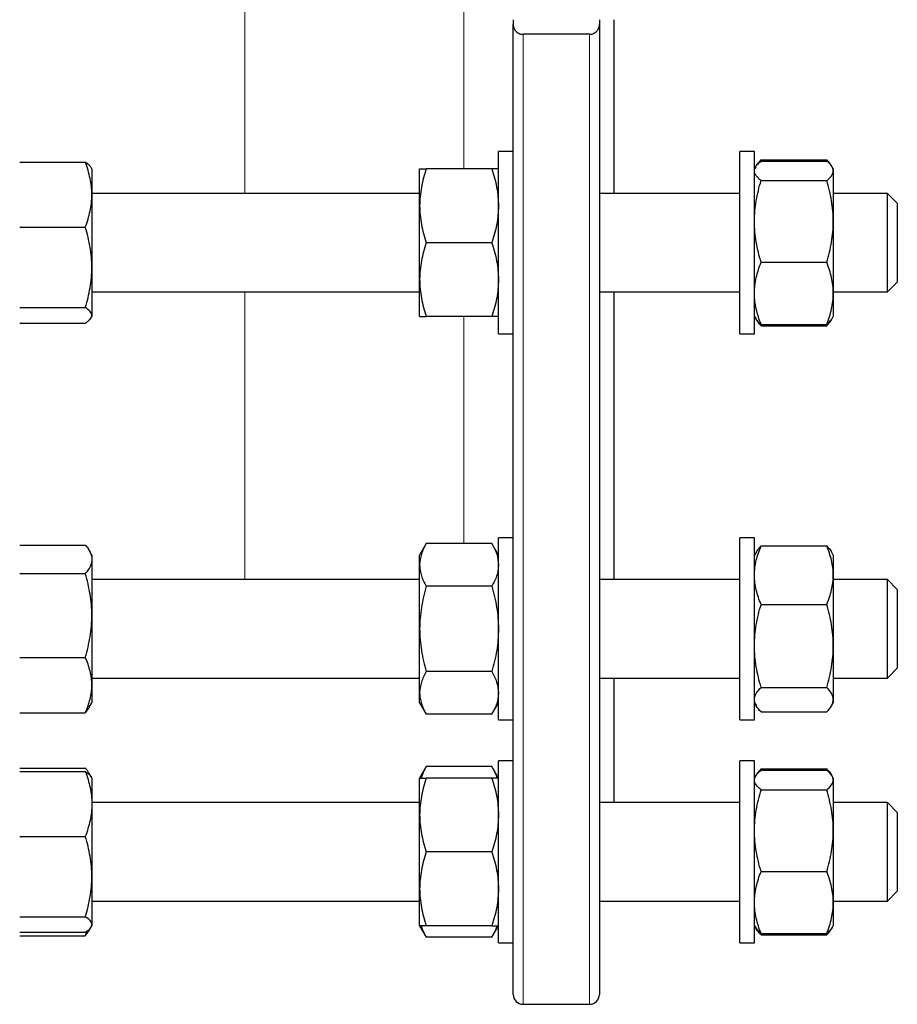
# Model space of a CAD drawing. Header units: millimetres. Extents: x 157 to 1087, y 67 to 925.
# Tile 7 of 9: x 909 to 1087, y 503 to 703. Entities that reach past the tile are written whole.
import ezdxf

# ---------------------------------------------------------------- set-up
doc = ezdxf.new("R2010")
doc.units = ezdxf.units.MM

msp = doc.modelspace()

# ---------------------------------------------------------------- linework, layer by layer
at = {"color": 8, "linetype": 'Continuous', "lineweight": 18}
for p, q in [((954.54, 738.18), (954.54, 667.59)), ((999.04, 672.59), (999.04, 730.86)), ((1011.04, 699.91), (1011.04, 502.88)), ((1024.54, 502.88), (1024.54, 699.91)), ((954.54, 647.59), (954.54, 589.14)), ((999.04, 596.46), (999.04, 642.59))]:
    msp.add_line(p, q, dxfattribs=at)
at = {"color": 7, "linetype": 'Continuous', "lineweight": 25}
for p, q in [((1009.04, 702.88), (1009.04, 701.89)), ((1026.54, 702.88), (1026.54, 701.89)), ((1029.54, 667.59), (1029.54, 702.88)), ((1009.04, 504.88), (1009.04, 701.89)), ((1026.54, 701.89), (1026.54, 504.88)), ((1024.54, 699.91), (1011.04, 699.91)), ((1009.04, 676.09), (1006.04, 676.09)), ((1006.04, 639.09), (1006.04, 676.09)), ((1058.04, 676.09), (1055.04, 676.09)), ((1055.04, 639.09), (1055.04, 676.09)), ((1058.04, 639.09), (1058.04, 676.09)), ((1059.22, 674.05), (1059.38, 674.44)), ((1059.38, 674.44), (1072.7, 674.44)), ((1059.38, 674.18), (1072.7, 674.18)), ((1072.86, 674.05), (1072.7, 674.44)), ((908.82, 673.91), (922.14, 673.91)), ((923.48, 672.59), (923.33, 672.85)), ((923.48, 672.59), (923.48, 667.32)), ((990.04, 665.09), (990.04, 672.59)), ((1004.7, 672.59), (991.38, 672.59)), ((1058.28, 673.01), (1058.04, 672.59)), ((1074.04, 672.59), (1073.8, 673.01)), ((1074.04, 672.59), (1074.04, 672.19)), ((1074.04, 672.19), (1074.04, 661.9)), ((1059.38, 670.19), (1072.7, 670.19)), ((990.04, 667.59), (923.48, 667.59)), ((923.48, 667.32), (923.48, 652.56)), ((1055.04, 667.59), (1026.54, 667.59)), ((1085.04, 667.59), (1074.04, 667.59)), ((1087.04, 665.59), (1085.04, 667.59)), ((1085.04, 649.88), (1085.04, 667.59)), ((990.04, 650.09), (990.04, 665.09)), ((1087.04, 665.59), (1087.04, 651.42)), ((908.82, 660.72), (922.14, 660.72)), ((1074.04, 661.9), (1074.04, 647.3)), ((1004.7, 657.59), (991.38, 657.59)), ((923.48, 652.56), (923.48, 642.84)), ((1059.38, 653.6), (1072.7, 653.6)), ((990.04, 642.59), (990.04, 650.09)), ((1087.04, 651.42), (1087.04, 649.59)), ((1085.04, 647.59), (1085.04, 649.88)), ((1085.04, 647.59), (1087.04, 649.59)), ((923.48, 647.59), (990.04, 647.59)), ((1026.54, 647.59), (1055.04, 647.59)), ((1029.54, 589.14), (1029.54, 647.59)), ((1074.04, 647.59), (1085.04, 647.59)), ((1074.04, 647.3), (1074.04, 642.59)), ((908.82, 644.4), (922.14, 644.4)), ((923.33, 642.33), (923.48, 642.59)), ((923.48, 642.84), (923.48, 642.59)), ((1004.7, 642.59), (991.38, 642.59)), ((1058.04, 642.59), (1058.28, 642.17)), ((1058.28, 642.17), (1058.42, 641.93)), ((1073.66, 641.93), (1073.8, 642.17)), ((1073.8, 642.17), (1074.04, 642.59)), ((908.82, 641.27), (922.14, 641.27)), ((1059.38, 641), (1072.7, 641)), ((1059.38, 640.73), (1072.7, 640.73)), ((1006.04, 639.09), (1009.04, 639.09)), ((1055.04, 639.09), (1058.04, 639.09)), ((908.82, 596.17), (922.14, 596.17)), ((991.38, 596.46), (990.04, 594.14)), ((1004.7, 596.46), (991.38, 596.46)), ((1006.04, 594.14), (1004.7, 596.46)), ((1009.04, 597.64), (1006.04, 597.64)), ((1006.04, 560.64), (1006.04, 597.64)), ((1058.04, 597.64), (1055.04, 597.64)), ((1055.04, 595.76), (1055.04, 597.64)), ((1058.04, 595.76), (1058.04, 597.64)), ((923.48, 594.14), (922.95, 595.06)), ((923.48, 594.14), (923.48, 593.27)), ((990.04, 592.13), (990.04, 594.14)), ((1055.04, 560.64), (1055.04, 595.76)), ((1058.04, 560.64), (1058.04, 595.76)), ((1058.42, 594.8), (1058.04, 594.14)), ((1059.38, 595.99), (1072.7, 595.99)), ((1074.04, 594.14), (1073.66, 594.8)), ((1074.04, 594.14), (1074.04, 590.05)), ((923.48, 593.27), (923.48, 581.85)), ((990.04, 579.14), (990.04, 592.13)), ((908.82, 590.37), (922.14, 590.37)), ((1074.04, 590.05), (1074.04, 575.69)), ((990.04, 589.14), (923.48, 589.14)), ((1055.04, 589.14), (1026.54, 589.14)), ((1085.04, 589.14), (1074.04, 589.14)), ((1087.04, 587.14), (1085.04, 589.14)), ((1085.04, 569.28), (1085.04, 589.14)), ((1004.7, 587.8), (991.38, 587.8)), ((1087.04, 587.14), (1087.04, 571.25)), ((1059.38, 584.11), (1072.7, 584.11)), ((923.48, 581.85), (923.48, 567.72)), ((990.04, 566.15), (990.04, 579.14)), ((1074.04, 575.69), (1074.04, 564.77)), ((908.82, 573.34), (922.14, 573.34)), ((1004.7, 570.48), (991.38, 570.48)), ((1085.04, 569.14), (1087.04, 571.14)), ((1087.04, 571.25), (1087.04, 571.14)), ((923.48, 569.14), (990.04, 569.14)), ((1026.54, 569.14), (1055.04, 569.14)), ((1029.54, 543.85), (1029.54, 569.14)), ((1074.04, 569.14), (1085.04, 569.14)), ((1085.04, 569.14), (1085.04, 569.28)), ((923.48, 567.72), (923.48, 564.14)), ((990.04, 564.14), (990.04, 566.15)), ((1059.38, 567.26), (1072.7, 567.26)), ((922.95, 563.22), (923.48, 564.14)), ((990.04, 564.14), (991.38, 561.82)), ((1004.7, 561.82), (1006.04, 564.14)), ((1058.04, 564.14), (1058.42, 563.48)), ((1073.66, 563.48), (1074.04, 564.14)), ((1074.04, 564.77), (1074.04, 564.14)), ((908.82, 562.1), (922.14, 562.1)), ((1059.38, 562.28), (1072.7, 562.28)), ((1004.7, 561.82), (991.38, 561.82)), ((1006.04, 560.64), (1009.04, 560.64)), ((1055.04, 560.64), (1058.04, 560.64)), ((1009.04, 552.35), (1006.04, 552.35)), ((1006.04, 515.35), (1006.04, 552.35)), ((1058.04, 552.35), (1055.04, 552.35)), ((1055.04, 544.17), (1055.04, 552.35)), ((1058.04, 544.17), (1058.04, 552.35)), ((908.82, 550.88), (922.14, 550.88)), ((908.82, 550.17), (922.14, 550.17)), ((991.38, 551.17), (990.04, 548.85)), ((1004.7, 551.17), (991.38, 551.17)), ((1006.04, 548.85), (1004.7, 551.17)), ((1059.22, 550.3), (1059.38, 550.7)), ((1059.38, 550.7), (1072.7, 550.7)), ((1059.38, 550.44), (1072.7, 550.44)), ((1072.86, 550.3), (1072.7, 550.7)), ((923.33, 549.1), (922.95, 549.77)), ((923.48, 548.85), (923.33, 549.1)), ((923.48, 548.85), (923.48, 543.57)), ((990.04, 541.35), (990.04, 548.85)), ((1004.7, 548.85), (991.38, 548.85)), ((1058.28, 549.26), (1058.04, 548.85)), ((1074.04, 548.85), (1073.8, 549.26)), ((1074.04, 548.85), (1074.04, 548.44)), ((1074.04, 548.44), (1074.04, 538.15)), ((1059.38, 546.45), (1072.7, 546.45)), ((1055.04, 515.35), (1055.04, 544.17)), ((1058.04, 515.35), (1058.04, 544.17)), ((990.04, 543.85), (923.48, 543.85)), ((923.48, 543.57), (923.48, 528.82)), ((1055.04, 543.85), (1026.54, 543.85)), ((1085.04, 543.85), (1074.04, 543.85)), ((1087.04, 541.85), (1085.04, 543.85)), ((1085.04, 523.85), (1085.04, 543.85)), ((990.04, 526.35), (990.04, 541.35)), ((1087.04, 541.85), (1087.04, 525.85)), ((1074.04, 538.15), (1074.04, 523.56)), ((908.82, 536.98), (922.14, 536.98)), ((1004.7, 533.85), (991.38, 533.85)), ((923.48, 528.82), (923.48, 519.09)), ((1059.38, 529.86), (1072.7, 529.86)), ((990.04, 518.85), (990.04, 526.35)), ((1085.04, 523.85), (1087.04, 525.85)), ((923.48, 523.85), (990.04, 523.85)), ((1026.54, 523.85), (1055.04, 523.85)), ((1074.04, 523.85), (1085.04, 523.85)), ((1074.04, 523.56), (1074.04, 518.85)), ((908.82, 520.66), (922.14, 520.66)), ((922.95, 517.92), (923.32, 518.58)), ((923.33, 518.59), (923.48, 518.85)), ((923.48, 519.09), (923.48, 518.85)), ((990.04, 518.85), (991.38, 516.53)), ((1004.7, 518.85), (991.38, 518.85)), ((1004.7, 516.53), (1006.04, 518.85)), ((1058.04, 518.85), (1058.28, 518.43)), ((1058.28, 518.43), (1058.42, 518.19)), ((1073.66, 518.19), (1073.8, 518.43)), ((1073.8, 518.43), (1074.04, 518.85)), ((908.82, 517.53), (922.14, 517.53)), ((908.82, 516.81), (922.14, 516.81)), ((1004.7, 516.53), (991.38, 516.53)), ((1059.38, 517.25), (1072.7, 517.25)), ((1059.38, 516.99), (1072.7, 516.99)), ((1006.04, 515.35), (1009.04, 515.35)), ((1055.04, 515.35), (1058.04, 515.35)), ((1011.04, 502.88), (1024.54, 502.88))]:
    msp.add_line(p, q, dxfattribs=at)
for centre, start, end in [((1011.04, 504.88), 180, 270), ((1024.54, 504.88), 270, 0)]:
    msp.add_arc(centre, 2, start, end, dxfattribs=at)
for points, knots in [([(1009.04, 701.89), (1009.04, 701.77), (1009.05, 701.66), (1009.09, 701.44), (1009.12, 701.33), (1009.23, 701.01), (1009.35, 700.8), (1009.6, 700.51), (1009.69, 700.42), (1009.9, 700.25), (1010.02, 700.18), (1010.28, 700.05), (1010.42, 700), (1010.72, 699.92), (1010.88, 699.91), (1011.04, 699.91)], [0, 0, 0, 0, 0.125, 0.125, 0.25, 0.25, 0.5, 0.5, 0.625, 0.625, 0.75, 0.75, 0.875, 0.875, 1, 1, 1, 1]), ([(1024.54, 699.91), (1024.7, 699.91), (1024.86, 699.92), (1025.16, 700), (1025.3, 700.05), (1025.56, 700.18), (1025.68, 700.25), (1025.89, 700.42), (1025.99, 700.51), (1026.23, 700.8), (1026.35, 701.01), (1026.5, 701.44), (1026.54, 701.66), (1026.54, 701.89)], [0, 0, 0, 0, 0.125, 0.125, 0.25, 0.25, 0.375, 0.375, 0.5, 0.5, 0.75, 0.75, 1, 1, 1, 1]), ([(1058.04, 672.19), (1058.04, 672.36), (1058.07, 672.52), (1058.2, 672.86), (1058.29, 673.03), (1058.64, 673.53), (1058.98, 673.86), (1059.38, 674.18)], [0, 0, 0, 0, 0.25, 0.25, 0.5, 0.5, 1, 1, 1, 1]), ([(1058.43, 673.25), (1058.49, 673.35), (1058.63, 673.6), (1058.95, 674), (1059.24, 674.3), (1059.38, 674.44)], [0, 0, 0, 0, 0.24372, 0.621843, 1, 1, 1, 1]), ([(1073.65, 673.25), (1073.59, 673.35), (1073.45, 673.6), (1073.13, 674), (1072.84, 674.3), (1072.7, 674.44)], [0, 0, 0, 0, 0.24372, 0.621843, 1, 1, 1, 1]), ([(1074.04, 672.19), (1074.04, 672.36), (1074.01, 672.52), (1073.89, 672.86), (1073.79, 673.03), (1073.44, 673.53), (1073.11, 673.86), (1072.7, 674.18)], [0, 0, 0, 0, 0.25, 0.25, 0.5, 0.5, 1, 1, 1, 1]), ([(923.48, 667.32), (923.48, 667.88), (923.45, 668.44), (923.32, 669.55), (923.23, 670.1), (922.88, 671.75), (922.55, 672.83), (922.14, 673.91)], [0, 0, 0, 0, 0.25, 0.25, 0.5, 0.5, 1, 1, 1, 1]), ([(923.32, 672.84), (923.28, 672.91), (923.18, 673.08), (922.92, 673.34), (922.57, 673.63), (922.28, 673.81), (922.14, 673.91)], [0, 0, 0, 0, 0.198328, 0.463805, 0.731891, 1, 1, 1, 1]), ([(991.38, 672.59), (990.97, 671.36), (990.63, 670.13), (990.17, 667.63), (990.04, 666.37), (990.04, 665.09)], [0, 0, 0, 0, 0.5, 0.5, 1, 1, 1, 1]), ([(990.04, 672.59), (990.04, 672.59), (990.07, 672.59), (990.2, 672.59), (990.29, 672.59), (990.64, 672.59), (990.98, 672.59), (991.38, 672.59)], [0, 0, 0, 0, 0.25, 0.25, 0.5, 0.5, 1, 1, 1, 1]), ([(1004.7, 672.59), (1005.11, 671.36), (1005.45, 670.13), (1005.91, 667.63), (1006.04, 666.37), (1006.04, 665.09)], [0, 0, 0, 0, 0.5, 0.5, 1, 1, 1, 1]), ([(1006.04, 672.59), (1006.04, 672.59), (1006.01, 672.59), (1005.89, 672.59), (1005.79, 672.59), (1005.44, 672.59), (1005.11, 672.59), (1004.7, 672.59)], [0, 0, 0, 0, 0.25, 0.25, 0.5, 0.5, 1, 1, 1, 1]), ([(1059.38, 670.19), (1059.18, 670.35), (1058.99, 670.52), (1058.66, 670.85), (1058.52, 671.02), (1058.17, 671.51), (1058.04, 671.85), (1058.04, 672.19)], [0, 0, 0, 0, 0.25, 0.25, 0.5, 0.5, 1, 1, 1, 1]), ([(1072.7, 670.19), (1072.9, 670.35), (1073.09, 670.52), (1073.42, 670.85), (1073.57, 671.02), (1073.92, 671.51), (1074.04, 671.85), (1074.04, 672.19)], [0, 0, 0, 0, 0.25, 0.25, 0.5, 0.5, 1, 1, 1, 1]), ([(1058.04, 661.9), (1058.04, 662.6), (1058.07, 663.31), (1058.2, 664.71), (1058.29, 665.4), (1058.64, 667.47), (1058.97, 668.84), (1059.38, 670.19)], [0, 0, 0, 0, 0.25, 0.25, 0.5, 0.5, 1, 1, 1, 1]), ([(1074.04, 661.9), (1074.04, 662.6), (1074.01, 663.31), (1073.89, 664.71), (1073.8, 665.4), (1073.45, 667.47), (1073.11, 668.84), (1072.7, 670.19)], [0, 0, 0, 0, 0.25, 0.25, 0.5, 0.5, 1, 1, 1, 1]), ([(922.14, 660.72), (922.55, 661.8), (922.88, 662.89), (923.35, 665.08), (923.48, 666.19), (923.48, 667.32)], [0, 0, 0, 0, 0.5, 0.5, 1, 1, 1, 1]), ([(990.04, 665.09), (990.04, 664.45), (990.07, 663.81), (990.2, 662.55), (990.29, 661.92), (990.64, 660.05), (990.97, 658.81), (991.38, 657.59)], [0, 0, 0, 0, 0.25, 0.25, 0.5, 0.5, 1, 1, 1, 1]), ([(1006.04, 665.09), (1006.04, 664.45), (1006.01, 663.81), (1005.89, 662.55), (1005.8, 661.92), (1005.45, 660.05), (1005.11, 658.81), (1004.7, 657.59)], [0, 0, 0, 0, 0.25, 0.25, 0.5, 0.5, 1, 1, 1, 1]), ([(923.48, 652.56), (923.48, 653.26), (923.45, 653.95), (923.32, 655.33), (923.23, 656.01), (922.88, 658.05), (922.55, 659.39), (922.14, 660.72)], [0, 0, 0, 0, 0.25, 0.25, 0.5, 0.5, 1, 1, 1, 1]), ([(1059.38, 653.6), (1058.97, 654.96), (1058.63, 656.33), (1058.17, 659.09), (1058.04, 660.48), (1058.04, 661.9)], [0, 0, 0, 0, 0.5, 0.5, 1, 1, 1, 1]), ([(1072.7, 653.6), (1073.11, 654.96), (1073.45, 656.33), (1073.91, 659.09), (1074.04, 660.48), (1074.04, 661.9)], [0, 0, 0, 0, 0.5, 0.5, 1, 1, 1, 1]), ([(991.38, 657.59), (990.97, 656.36), (990.63, 655.13), (990.17, 652.63), (990.04, 651.37), (990.04, 650.09)], [0, 0, 0, 0, 0.5, 0.5, 1, 1, 1, 1]), ([(1004.7, 657.59), (1005.11, 656.36), (1005.45, 655.13), (1005.91, 652.63), (1006.04, 651.37), (1006.04, 650.09)], [0, 0, 0, 0, 0.5, 0.5, 1, 1, 1, 1]), ([(922.14, 644.4), (922.55, 645.74), (922.88, 647.08), (923.35, 649.8), (923.48, 651.17), (923.48, 652.56)], [0, 0, 0, 0, 0.5, 0.5, 1, 1, 1, 1]), ([(1058.04, 647.3), (1058.04, 647.83), (1058.07, 648.37), (1058.2, 649.43), (1058.29, 649.96), (1058.64, 651.54), (1058.97, 652.57), (1059.38, 653.6)], [0, 0, 0, 0, 0.25, 0.25, 0.5, 0.5, 1, 1, 1, 1]), ([(1074.04, 647.3), (1074.04, 647.83), (1074.01, 648.37), (1073.89, 649.43), (1073.8, 649.96), (1073.45, 651.54), (1073.11, 652.57), (1072.7, 653.6)], [0, 0, 0, 0, 0.25, 0.25, 0.5, 0.5, 1, 1, 1, 1]), ([(990.04, 650.09), (990.04, 649.45), (990.07, 648.81), (990.2, 647.55), (990.29, 646.92), (990.64, 645.05), (990.97, 643.81), (991.38, 642.59)], [0, 0, 0, 0, 0.25, 0.25, 0.5, 0.5, 1, 1, 1, 1]), ([(1006.04, 650.09), (1006.04, 649.45), (1006.01, 648.81), (1005.89, 647.55), (1005.8, 646.92), (1005.45, 645.05), (1005.11, 643.81), (1004.7, 642.59)], [0, 0, 0, 0, 0.25, 0.25, 0.5, 0.5, 1, 1, 1, 1]), ([(1059.38, 641), (1058.97, 642.03), (1058.63, 643.07), (1058.17, 645.17), (1058.04, 646.23), (1058.04, 647.3)], [0, 0, 0, 0, 0.5, 0.5, 1, 1, 1, 1]), ([(1072.7, 641), (1073.11, 642.03), (1073.45, 643.07), (1073.91, 645.17), (1074.04, 646.23), (1074.04, 647.3)], [0, 0, 0, 0, 0.5, 0.5, 1, 1, 1, 1]), ([(923.48, 642.84), (923.48, 642.97), (923.45, 643.1), (923.32, 643.37), (923.23, 643.5), (922.88, 643.89), (922.54, 644.15), (922.14, 644.4)], [0, 0, 0, 0, 0.25, 0.25, 0.5, 0.5, 1, 1, 1, 1]), ([(922.14, 641.27), (922.34, 641.4), (922.53, 641.53), (922.86, 641.79), (923, 641.92), (923.35, 642.31), (923.48, 642.57), (923.48, 642.84)], [0, 0, 0, 0, 0.25, 0.25, 0.5, 0.5, 1, 1, 1, 1]), ([(990.04, 642.59), (990.04, 642.59), (990.07, 642.59), (990.2, 642.59), (990.29, 642.59), (990.64, 642.59), (990.98, 642.59), (991.38, 642.59)], [0, 0, 0, 0, 0.25, 0.25, 0.5, 0.5, 1, 1, 1, 1]), ([(1006.04, 642.59), (1006.04, 642.59), (1006.01, 642.59), (1005.89, 642.59), (1005.79, 642.59), (1005.44, 642.59), (1005.11, 642.59), (1004.7, 642.59)], [0, 0, 0, 0, 0.25, 0.25, 0.5, 0.5, 1, 1, 1, 1]), ([(1059.38, 641), (1059.28, 641.08), (1059.07, 641.25), (1058.77, 641.54), (1058.49, 641.85), (1058.35, 642.07), (1058.29, 642.18)], [0, 0, 0, 0, 0.216036, 0.432236, 0.742446, 1, 1, 1, 1]), ([(1059.38, 640.73), (1059.28, 640.84), (1059.07, 641.05), (1058.77, 641.41), (1058.52, 641.75), (1058.4, 641.98), (1058.36, 642.07)], [0, 0, 0, 0, 0.237609, 0.475398, 0.816585, 1, 1, 1, 1]), ([(1072.7, 641), (1072.8, 641.08), (1073.01, 641.25), (1073.31, 641.54), (1073.59, 641.85), (1073.73, 642.07), (1073.8, 642.18)], [0, 0, 0, 0, 0.216036, 0.432236, 0.742446, 1, 1, 1, 1]), ([(1072.7, 640.73), (1072.8, 640.84), (1073.01, 641.05), (1073.31, 641.41), (1073.57, 641.75), (1073.68, 641.98), (1073.72, 642.07)], [0, 0, 0, 0, 0.237609, 0.475398, 0.816585, 1, 1, 1, 1]), ([(922.14, 596.17), (922.34, 595.94), (922.53, 595.7), (922.86, 595.22), (923, 594.98), (923.35, 594.25), (923.48, 593.76), (923.48, 593.27)], [0, 0, 0, 0, 0.25, 0.25, 0.5, 0.5, 1, 1, 1, 1]), ([(991.38, 596.46), (991.18, 596.11), (990.99, 595.75), (990.66, 595.03), (990.52, 594.67), (990.17, 593.59), (990.04, 592.86), (990.04, 592.13)], [0, 0, 0, 0, 0.25, 0.25, 0.5, 0.5, 1, 1, 1, 1]), ([(1004.7, 596.46), (1004.9, 596.11), (1005.09, 595.75), (1005.42, 595.03), (1005.57, 594.67), (1005.92, 593.59), (1006.04, 592.86), (1006.04, 592.13)], [0, 0, 0, 0, 0.25, 0.25, 0.5, 0.5, 1, 1, 1, 1]), ([(1058.04, 590.05), (1058.04, 590.56), (1058.07, 591.06), (1058.2, 592.07), (1058.29, 592.57), (1058.64, 594.06), (1058.98, 595.03), (1059.38, 595.99)], [0, 0, 0, 0, 0.25, 0.25, 0.5, 0.5, 1, 1, 1, 1]), ([(1059.38, 595.99), (1059.25, 595.86), (1058.99, 595.59), (1058.67, 595.19), (1058.5, 594.93), (1058.42, 594.8)], [0, 0, 0, 0, 0.339582, 0.679261, 1, 1, 1, 1]), ([(1074.04, 590.05), (1074.04, 590.56), (1074.01, 591.06), (1073.89, 592.07), (1073.79, 592.57), (1073.44, 594.06), (1073.11, 595.03), (1072.7, 595.99)], [0, 0, 0, 0, 0.25, 0.25, 0.5, 0.5, 1, 1, 1, 1]), ([(1072.7, 595.99), (1072.83, 595.86), (1073.09, 595.59), (1073.41, 595.19), (1073.58, 594.93), (1073.66, 594.8)], [0, 0, 0, 0, 0.339582, 0.679261, 1, 1, 1, 1]), ([(923.48, 593.27), (923.48, 593.03), (923.45, 592.78), (923.32, 592.29), (923.23, 592.04), (922.88, 591.31), (922.54, 590.84), (922.14, 590.37)], [0, 0, 0, 0, 0.25, 0.25, 0.5, 0.5, 1, 1, 1, 1]), ([(990.04, 592.13), (990.04, 591.76), (990.07, 591.4), (990.2, 590.66), (990.29, 590.29), (990.64, 589.21), (990.98, 588.5), (991.38, 587.8)], [0, 0, 0, 0, 0.25, 0.25, 0.5, 0.5, 1, 1, 1, 1]), ([(1006.04, 592.13), (1006.04, 591.76), (1006.01, 591.4), (1005.89, 590.66), (1005.79, 590.29), (1005.44, 589.21), (1005.11, 588.5), (1004.7, 587.8)], [0, 0, 0, 0, 0.25, 0.25, 0.5, 0.5, 1, 1, 1, 1]), ([(923.48, 581.85), (923.48, 582.58), (923.45, 583.3), (923.32, 584.74), (923.23, 585.45), (922.88, 587.58), (922.55, 588.98), (922.14, 590.37)], [0, 0, 0, 0, 0.25, 0.25, 0.5, 0.5, 1, 1, 1, 1]), ([(1059.38, 584.11), (1059.18, 584.6), (1058.99, 585.08), (1058.66, 586.07), (1058.52, 586.56), (1058.17, 588.05), (1058.04, 589.05), (1058.04, 590.05)], [0, 0, 0, 0, 0.25, 0.25, 0.5, 0.5, 1, 1, 1, 1]), ([(1072.7, 584.11), (1072.9, 584.6), (1073.09, 585.08), (1073.42, 586.07), (1073.57, 586.56), (1073.92, 588.05), (1074.04, 589.05), (1074.04, 590.05)], [0, 0, 0, 0, 0.25, 0.25, 0.5, 0.5, 1, 1, 1, 1]), ([(991.38, 587.8), (990.97, 586.38), (990.63, 584.96), (990.17, 582.07), (990.04, 580.61), (990.04, 579.14)], [0, 0, 0, 0, 0.5, 0.5, 1, 1, 1, 1]), ([(1004.7, 587.8), (1005.11, 586.38), (1005.45, 584.96), (1005.91, 582.07), (1006.04, 580.61), (1006.04, 579.14)], [0, 0, 0, 0, 0.5, 0.5, 1, 1, 1, 1]), ([(1058.04, 575.69), (1058.04, 576.4), (1058.07, 577.12), (1058.2, 578.54), (1058.29, 579.25), (1058.64, 581.35), (1058.97, 582.74), (1059.38, 584.11)], [0, 0, 0, 0, 0.25, 0.25, 0.5, 0.5, 1, 1, 1, 1]), ([(1074.04, 575.69), (1074.04, 576.4), (1074.01, 577.12), (1073.89, 578.54), (1073.8, 579.25), (1073.45, 581.35), (1073.11, 582.74), (1072.7, 584.11)], [0, 0, 0, 0, 0.25, 0.25, 0.5, 0.5, 1, 1, 1, 1]), ([(922.14, 573.34), (922.55, 574.73), (922.88, 576.13), (923.35, 578.97), (923.48, 580.4), (923.48, 581.85)], [0, 0, 0, 0, 0.5, 0.5, 1, 1, 1, 1]), ([(990.04, 579.14), (990.04, 578.4), (990.07, 577.67), (990.2, 576.21), (990.29, 575.48), (990.64, 573.32), (990.97, 571.89), (991.38, 570.48)], [0, 0, 0, 0, 0.25, 0.25, 0.5, 0.5, 1, 1, 1, 1]), ([(1006.04, 579.14), (1006.04, 578.4), (1006.01, 577.67), (1005.89, 576.21), (1005.8, 575.48), (1005.45, 573.32), (1005.11, 571.89), (1004.7, 570.48)], [0, 0, 0, 0, 0.25, 0.25, 0.5, 0.5, 1, 1, 1, 1]), ([(1059.38, 567.26), (1058.97, 568.64), (1058.63, 570.03), (1058.17, 572.83), (1058.04, 574.25), (1058.04, 575.69)], [0, 0, 0, 0, 0.5, 0.5, 1, 1, 1, 1]), ([(1072.7, 567.26), (1073.11, 568.64), (1073.45, 570.03), (1073.91, 572.83), (1074.04, 574.25), (1074.04, 575.69)], [0, 0, 0, 0, 0.5, 0.5, 1, 1, 1, 1]), ([(923.48, 567.72), (923.48, 568.2), (923.45, 568.68), (923.32, 569.62), (923.23, 570.09), (922.88, 571.5), (922.55, 572.42), (922.14, 573.34)], [0, 0, 0, 0, 0.25, 0.25, 0.5, 0.5, 1, 1, 1, 1]), ([(991.38, 570.48), (990.97, 569.77), (990.63, 569.06), (990.17, 567.62), (990.04, 566.89), (990.04, 566.15)], [0, 0, 0, 0, 0.5, 0.5, 1, 1, 1, 1]), ([(1004.7, 570.48), (1005.11, 569.77), (1005.45, 569.06), (1005.91, 567.62), (1006.04, 566.89), (1006.04, 566.15)], [0, 0, 0, 0, 0.5, 0.5, 1, 1, 1, 1]), ([(922.14, 562.1), (922.55, 563.02), (922.88, 563.95), (923.35, 565.82), (923.48, 566.76), (923.48, 567.72)], [0, 0, 0, 0, 0.5, 0.5, 1, 1, 1, 1]), ([(990.04, 566.15), (990.04, 565.78), (990.07, 565.41), (990.2, 564.68), (990.29, 564.32), (990.64, 563.24), (990.97, 562.53), (991.38, 561.82)], [0, 0, 0, 0, 0.25, 0.25, 0.5, 0.5, 1, 1, 1, 1]), ([(1006.04, 566.15), (1006.04, 565.78), (1006.01, 565.41), (1005.89, 564.68), (1005.8, 564.32), (1005.45, 563.24), (1005.11, 562.53), (1004.7, 561.82)], [0, 0, 0, 0, 0.25, 0.25, 0.5, 0.5, 1, 1, 1, 1]), ([(1058.04, 564.77), (1058.04, 564.98), (1058.07, 565.19), (1058.2, 565.61), (1058.29, 565.82), (1058.64, 566.44), (1058.97, 566.85), (1059.38, 567.26)], [0, 0, 0, 0, 0.25, 0.25, 0.5, 0.5, 1, 1, 1, 1]), ([(1074.04, 564.77), (1074.04, 564.98), (1074.01, 565.19), (1073.89, 565.61), (1073.8, 565.82), (1073.45, 566.44), (1073.11, 566.85), (1072.7, 567.26)], [0, 0, 0, 0, 0.25, 0.25, 0.5, 0.5, 1, 1, 1, 1]), ([(1059.38, 562.28), (1058.97, 562.69), (1058.63, 563.1), (1058.17, 563.93), (1058.04, 564.35), (1058.04, 564.77)], [0, 0, 0, 0, 0.5, 0.5, 1, 1, 1, 1]), ([(1072.7, 562.28), (1073.11, 562.69), (1073.45, 563.1), (1073.91, 563.93), (1074.04, 564.35), (1074.04, 564.77)], [0, 0, 0, 0, 0.5, 0.5, 1, 1, 1, 1]), ([(922.94, 563.22), (922.93, 563.2), (922.83, 563), (922.57, 562.63), (922.28, 562.28), (922.14, 562.1)], [0, 0, 0, 0, 0.055534, 0.527746, 1, 1, 1, 1]), ([(923.16, 549.33), (923.14, 549.4), (923.04, 549.62), (922.82, 549.99), (922.51, 550.44), (922.26, 550.73), (922.14, 550.88)], [0, 0, 0, 0, 0.132367, 0.421515, 0.710794, 1, 1, 1, 1]), ([(922.14, 550.17), (922.34, 549.63), (922.53, 549.09), (922.86, 547.99), (923, 547.44), (923.35, 545.79), (923.48, 544.69), (923.48, 543.57)], [0, 0, 0, 0, 0.25, 0.25, 0.5, 0.5, 1, 1, 1, 1]), ([(922.14, 550.17), (922.27, 550.08), (922.53, 549.91), (922.86, 549.66), (923.12, 549.4), (923.28, 549.21), (923.32, 549.11), (923.33, 549.1)], [0, 0, 0, 0, 0.240819, 0.481706, 0.722467, 0.967776, 1, 1, 1, 1]), ([(991.38, 551.17), (991.25, 550.93), (990.99, 550.47), (990.67, 549.76), (990.45, 549.22), (990.37, 548.91), (990.35, 548.85)], [0, 0, 0, 0, 0.30517, 0.610427, 0.915525, 1, 1, 1, 1]), ([(1004.7, 551.17), (1004.83, 550.93), (1005.09, 550.47), (1005.41, 549.76), (1005.63, 549.22), (1005.71, 548.91), (1005.73, 548.85)], [0, 0, 0, 0, 0.30517, 0.610427, 0.915525, 1, 1, 1, 1]), ([(1058.04, 548.44), (1058.04, 548.61), (1058.07, 548.78), (1058.2, 549.12), (1058.29, 549.29), (1058.64, 549.78), (1058.97, 550.11), (1059.38, 550.44)], [0, 0, 0, 0, 0.25, 0.25, 0.5, 0.5, 1, 1, 1, 1]), ([(1059.38, 550.7), (1059.25, 550.57), (1058.99, 550.3), (1058.67, 549.9), (1058.5, 549.63), (1058.42, 549.51)], [0, 0, 0, 0, 0.339582, 0.679261, 1, 1, 1, 1]), ([(1072.7, 550.7), (1072.83, 550.57), (1073.09, 550.3), (1073.41, 549.9), (1073.58, 549.63), (1073.66, 549.51)], [0, 0, 0, 0, 0.339582, 0.679261, 1, 1, 1, 1]), ([(1074.04, 548.44), (1074.04, 548.61), (1074.01, 548.78), (1073.89, 549.12), (1073.8, 549.29), (1073.45, 549.78), (1073.11, 550.11), (1072.7, 550.44)], [0, 0, 0, 0, 0.25, 0.25, 0.5, 0.5, 1, 1, 1, 1]), ([(991.38, 548.85), (991.18, 548.24), (990.99, 547.62), (990.66, 546.38), (990.52, 545.75), (990.17, 543.87), (990.04, 542.61), (990.04, 541.35)], [0, 0, 0, 0, 0.25, 0.25, 0.5, 0.5, 1, 1, 1, 1]), ([(990.04, 548.85), (990.04, 548.85), (990.07, 548.85), (990.2, 548.85), (990.29, 548.85), (990.64, 548.85), (990.97, 548.85), (991.38, 548.85)], [0, 0, 0, 0, 0.25, 0.25, 0.5, 0.5, 1, 1, 1, 1]), ([(1004.7, 548.85), (1004.9, 548.24), (1005.09, 547.62), (1005.42, 546.38), (1005.57, 545.75), (1005.92, 543.87), (1006.04, 542.61), (1006.04, 541.35)], [0, 0, 0, 0, 0.25, 0.25, 0.5, 0.5, 1, 1, 1, 1]), ([(1006.04, 548.85), (1006.04, 548.85), (1006.01, 548.85), (1005.89, 548.85), (1005.8, 548.85), (1005.45, 548.85), (1005.11, 548.85), (1004.7, 548.85)], [0, 0, 0, 0, 0.25, 0.25, 0.5, 0.5, 1, 1, 1, 1]), ([(1059.38, 546.45), (1058.97, 546.77), (1058.63, 547.1), (1058.17, 547.77), (1058.04, 548.1), (1058.04, 548.44)], [0, 0, 0, 0, 0.5, 0.5, 1, 1, 1, 1]), ([(1072.7, 546.45), (1073.11, 546.77), (1073.45, 547.1), (1073.91, 547.77), (1074.04, 548.1), (1074.04, 548.44)], [0, 0, 0, 0, 0.5, 0.5, 1, 1, 1, 1]), ([(1058.04, 538.15), (1058.04, 538.85), (1058.07, 539.56), (1058.2, 540.97), (1058.29, 541.67), (1058.64, 543.75), (1058.98, 545.11), (1059.38, 546.45)], [0, 0, 0, 0, 0.25, 0.25, 0.5, 0.5, 1, 1, 1, 1]), ([(1074.04, 538.15), (1074.04, 538.85), (1074.01, 539.56), (1073.89, 540.97), (1073.79, 541.67), (1073.44, 543.75), (1073.11, 545.11), (1072.7, 546.45)], [0, 0, 0, 0, 0.25, 0.25, 0.5, 0.5, 1, 1, 1, 1]), ([(923.48, 543.57), (923.48, 543.01), (923.45, 542.46), (923.32, 541.33), (923.23, 540.78), (922.88, 539.13), (922.54, 538.05), (922.14, 536.98)], [0, 0, 0, 0, 0.25, 0.25, 0.5, 0.5, 1, 1, 1, 1]), ([(990.04, 541.35), (990.04, 540.71), (990.07, 540.08), (990.2, 538.8), (990.29, 538.17), (990.64, 536.29), (990.98, 535.06), (991.38, 533.85)], [0, 0, 0, 0, 0.25, 0.25, 0.5, 0.5, 1, 1, 1, 1]), ([(1006.04, 541.35), (1006.04, 540.71), (1006.01, 540.08), (1005.89, 538.8), (1005.79, 538.17), (1005.44, 536.29), (1005.11, 535.06), (1004.7, 533.85)], [0, 0, 0, 0, 0.25, 0.25, 0.5, 0.5, 1, 1, 1, 1]), ([(1059.38, 529.86), (1059.18, 530.53), (1058.99, 531.21), (1058.66, 532.59), (1058.52, 533.28), (1058.17, 535.36), (1058.04, 536.75), (1058.04, 538.15)], [0, 0, 0, 0, 0.25, 0.25, 0.5, 0.5, 1, 1, 1, 1]), ([(1072.7, 529.86), (1072.9, 530.53), (1073.09, 531.21), (1073.42, 532.59), (1073.57, 533.28), (1073.92, 535.36), (1074.04, 536.75), (1074.04, 538.15)], [0, 0, 0, 0, 0.25, 0.25, 0.5, 0.5, 1, 1, 1, 1]), ([(923.48, 528.82), (923.48, 529.51), (923.45, 530.21), (923.32, 531.58), (923.23, 532.27), (922.88, 534.31), (922.55, 535.65), (922.14, 536.98)], [0, 0, 0, 0, 0.25, 0.25, 0.5, 0.5, 1, 1, 1, 1]), ([(991.38, 533.85), (990.97, 532.62), (990.63, 531.38), (990.17, 528.89), (990.04, 527.62), (990.04, 526.35)], [0, 0, 0, 0, 0.5, 0.5, 1, 1, 1, 1]), ([(1004.7, 533.85), (1005.11, 532.62), (1005.45, 531.38), (1005.91, 528.89), (1006.04, 527.62), (1006.04, 526.35)], [0, 0, 0, 0, 0.5, 0.5, 1, 1, 1, 1]), ([(922.14, 520.66), (922.55, 521.99), (922.88, 523.34), (923.35, 526.06), (923.48, 527.43), (923.48, 528.82)], [0, 0, 0, 0, 0.5, 0.5, 1, 1, 1, 1]), ([(1058.04, 523.56), (1058.04, 524.09), (1058.07, 524.63), (1058.2, 525.69), (1058.29, 526.22), (1058.64, 527.79), (1058.97, 528.83), (1059.38, 529.86)], [0, 0, 0, 0, 0.25, 0.25, 0.5, 0.5, 1, 1, 1, 1]), ([(1074.04, 523.56), (1074.04, 524.09), (1074.01, 524.63), (1073.89, 525.69), (1073.8, 526.22), (1073.45, 527.79), (1073.11, 528.83), (1072.7, 529.86)], [0, 0, 0, 0, 0.25, 0.25, 0.5, 0.5, 1, 1, 1, 1]), ([(990.04, 526.35), (990.04, 525.71), (990.07, 525.07), (990.2, 523.81), (990.29, 523.18), (990.64, 521.3), (990.97, 520.07), (991.38, 518.85)], [0, 0, 0, 0, 0.25, 0.25, 0.5, 0.5, 1, 1, 1, 1]), ([(1006.04, 526.35), (1006.04, 525.71), (1006.01, 525.07), (1005.89, 523.81), (1005.8, 523.18), (1005.45, 521.3), (1005.11, 520.07), (1004.7, 518.85)], [0, 0, 0, 0, 0.25, 0.25, 0.5, 0.5, 1, 1, 1, 1]), ([(1059.38, 517.25), (1058.97, 518.29), (1058.63, 519.32), (1058.17, 521.42), (1058.04, 522.48), (1058.04, 523.56)], [0, 0, 0, 0, 0.5, 0.5, 1, 1, 1, 1]), ([(1072.7, 517.25), (1073.11, 518.29), (1073.45, 519.32), (1073.91, 521.42), (1074.04, 522.48), (1074.04, 523.56)], [0, 0, 0, 0, 0.5, 0.5, 1, 1, 1, 1]), ([(923.48, 519.09), (923.48, 519.23), (923.45, 519.36), (923.32, 519.62), (923.23, 519.76), (922.88, 520.15), (922.55, 520.4), (922.14, 520.66)], [0, 0, 0, 0, 0.25, 0.25, 0.5, 0.5, 1, 1, 1, 1]), ([(922.14, 517.53), (922.55, 517.78), (922.88, 518.04), (923.35, 518.56), (923.48, 518.83), (923.48, 519.09)], [0, 0, 0, 0, 0.5, 0.5, 1, 1, 1, 1]), ([(991.38, 518.85), (990.97, 518.85), (990.63, 518.85), (990.17, 518.85), (990.04, 518.85), (990.04, 518.85)], [0, 0, 0, 0, 0.5, 0.5, 1, 1, 1, 1]), ([(990.35, 518.85), (990.38, 518.74), (990.48, 518.41), (990.7, 517.86), (991.01, 517.19), (991.26, 516.75), (991.38, 516.53)], [0, 0, 0, 0, 0.132857, 0.421842, 0.710957, 1, 1, 1, 1]), ([(1004.7, 518.85), (1005.11, 518.85), (1005.45, 518.85), (1005.91, 518.85), (1006.04, 518.85), (1006.04, 518.85)], [0, 0, 0, 0, 0.5, 0.5, 1, 1, 1, 1]), ([(1005.73, 518.85), (1005.7, 518.74), (1005.6, 518.41), (1005.38, 517.86), (1005.07, 517.19), (1004.82, 516.75), (1004.7, 516.53)], [0, 0, 0, 0, 0.132857, 0.421842, 0.710957, 1, 1, 1, 1]), ([(1058.28, 518.43), (1058.34, 518.35), (1058.45, 518.16), (1058.7, 517.87), (1059.01, 517.56), (1059.26, 517.36), (1059.38, 517.25)], [0, 0, 0, 0, 0.211534, 0.474299, 0.737182, 1, 1, 1, 1]), ([(1059.38, 516.99), (1059.25, 517.13), (1058.99, 517.39), (1058.67, 517.8), (1058.45, 518.11), (1058.37, 518.29), (1058.35, 518.33)], [0, 0, 0, 0, 0.304778, 0.609642, 0.914347, 1, 1, 1, 1]), ([(1073.8, 518.43), (1073.75, 518.35), (1073.63, 518.16), (1073.38, 517.87), (1073.07, 517.56), (1072.82, 517.36), (1072.7, 517.25)], [0, 0, 0, 0, 0.211534, 0.474299, 0.737182, 1, 1, 1, 1]), ([(1072.7, 516.99), (1072.83, 517.13), (1073.09, 517.39), (1073.41, 517.8), (1073.63, 518.11), (1073.71, 518.29), (1073.73, 518.33)], [0, 0, 0, 0, 0.304778, 0.609642, 0.914347, 1, 1, 1, 1]), ([(922.94, 517.93), (922.9, 517.85), (922.77, 517.63), (922.51, 517.26), (922.26, 516.96), (922.14, 516.81)], [0, 0, 0, 0, 0.196204, 0.598153, 1, 1, 1, 1]), ([(922.14, 516.81), (922.27, 517.11), (922.42, 517.44), (922.54, 517.78), (922.55, 517.8)], [0, 0, 0, 0, 0.916032, 1, 1, 1, 1])]:
    msp.add_open_spline(points, degree=3, knots=knots, dxfattribs=at)

doc.saveas('drawing.dxf')
